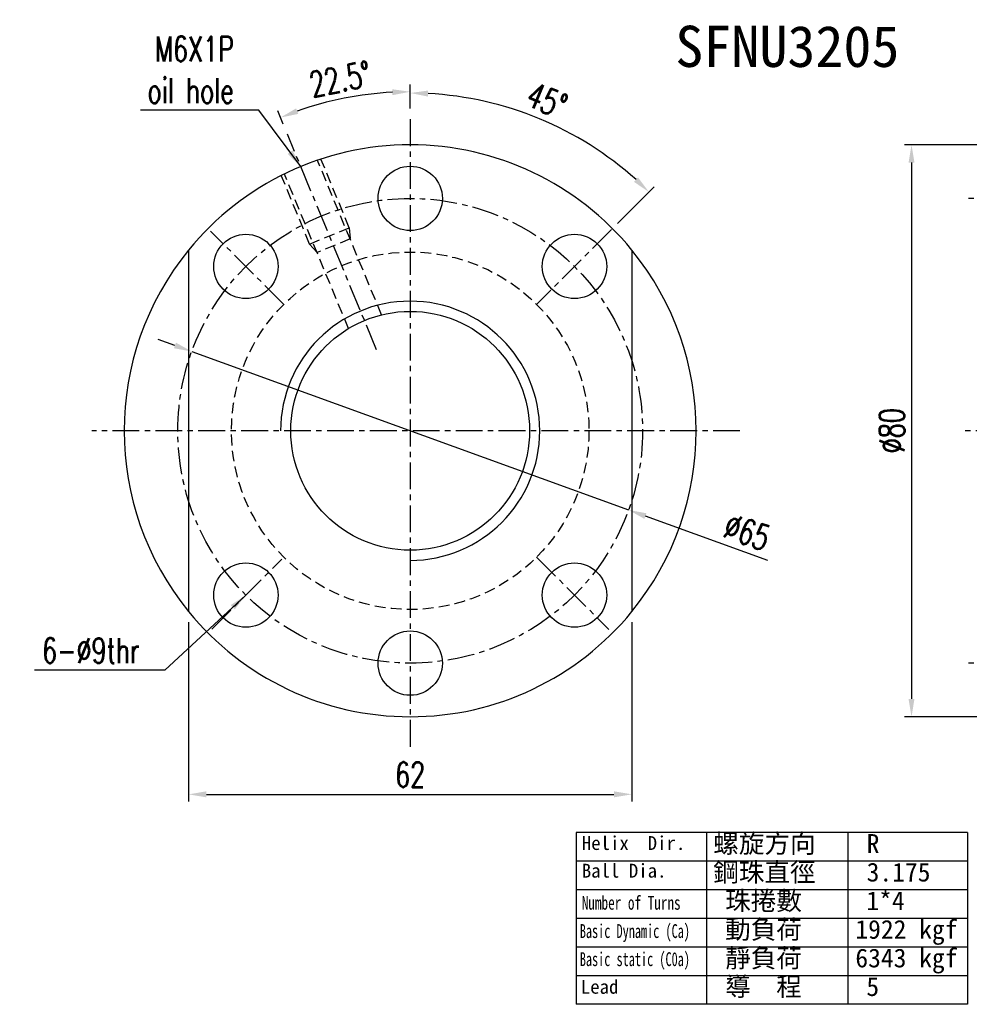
# Model space of a CAD drawing. Extents: x 487 to 808, y 33 to 377.
# Tile 1 of 48: x 609 to 742, y 33 to 170. Entities that reach past the tile are written whole.
import ezdxf
from ezdxf.enums import TextEntityAlignment as Align

# ---------------------------------------------------------------- set-up
doc = ezdxf.new("R2010")
doc.units = 0
doc.header["$LTSCALE"] = 3
doc.header["$MEASUREMENT"] = 0
doc.linetypes.add('CENTER', pattern=[2, 1.25, -0.25, 0.25, -0.25])
doc.linetypes.add('DASHED', pattern=[0.75, 0.5, -0.25])
for name, color, linetype in [('CHA', 2, 'CONTINUOUS'), ('CL', 1, 'CENTER'), ('DIM', 4, 'CONTINUOUS'), ('HID', 2, 'DASHED'), ('OUT', 3, 'CONTINUOUS')]:
    doc.layers.add(name, color=color, linetype=linetype)
doc.styles.add('DIM-7', font='SIMPLEX.shx', dxfattribs={"width": 0.7, "bigfont": 'chineset.shx'})
doc.styles.add('T', font='kaiu.ttf')
doc.dimstyles.new('CNS', dxfattribs={"dimtxt": 3.5, "dimasz": 2.5, "dimexe": 1, "dimexo": 1.5, "dimgap": 0.09, "dimtad": 0, "dimdsep": 46, "dimtxsty": 'DIM-7', "dimcen": 0.09, "dimclrd": 1, "dimclre": 1, "dimclrt": 4, "dimadec": 0, "dimazin": 0, "dimtfac": 1, "dimtix": 1, "dimtmove": 2, "dimatfit": 3, "dimfxl": 1, "dimtvp": 0.971429, "dimtolj": 1, "dimarcsym": 0})

# ---------------------------------------------------------------- blocks, each defined once
blk = doc.blocks.new('*D20')
at = {"layer": 'DIM', "color": 0, "lineweight": -2, "transparency": 16777216}
for p, q in [((663.39, 158.01), (663.39, 161.36)), ((645.63, 155.81), (644.86, 157.67))]:
    blk.add_line(p, q, dxfattribs=at)
blk.add_arc((663.39, 112.95), 47.41, 93.0216, 109.4784, dxfattribs=at)
at = {"layer": 'DIM', "color": 0, "transparency": 16777216}
for points in [[(660.88, 160.71), (660.9, 159.88), (663.39, 160.36)], [(647.73, 157.26), (647.43, 158.03), (645.25, 156.75)]]:
    blk.add_solid(points, dxfattribs=at)
at = {"layer": 'DIM', "color": 0, "transparency": 16777216, "insert": (653.6, 162.14), "char_height": 3.5, "attachment_point": 5, "rotation": 11.25, "style": 'DIM-7'}
blk.add_mtext('\\A1;22.5°', dxfattribs=at)
blk = doc.blocks.new('*D21')
at = {"layer": 'DIM', "color": 0, "lineweight": -2, "transparency": 16777216}
for p, q in [((630.49, 124.88), (628.13, 125.73)), ((632.84, 124.03), (693.94, 101.87)), ((713.41, 94.81), (696.29, 101.02))]:
    blk.add_line(p, q, dxfattribs=at)
at = {"layer": 'DIM', "color": 0, "transparency": 16777216}
for points in [[(630.63, 125.27), (630.34, 124.49), (632.84, 124.03)], [(696.43, 101.41), (696.15, 100.62), (693.94, 101.87)]]:
    blk.add_solid(points, dxfattribs=at)
at = {"layer": 'DIM', "color": 0, "transparency": 16777216, "insert": (710.51, 98.79), "char_height": 3.5, "attachment_point": 5, "rotation": 340.0699, "style": 'DIM-7'}
blk.add_mtext('\\A1;∅65', dxfattribs=at)
blk = doc.blocks.new('*D14')
at = {"layer": 'DIM', "color": 0, "linetype": 'Continuous', "lineweight": -2, "transparency": 16777216}
for p, q in [((744.44, 152.95), (732.51, 152.95)), ((733.51, 150.45), (733.51, 75.45)), ((744.44, 72.95), (732.51, 72.95))]:
    blk.add_line(p, q, dxfattribs=at)
at = {"layer": 'DIM', "color": 0, "linetype": 'Continuous', "transparency": 16777216}
for points in [[(733.09, 150.45), (733.92, 150.45), (733.51, 152.95)], [(733.09, 75.45), (733.92, 75.45), (733.51, 72.95)]]:
    blk.add_solid(points, dxfattribs=at)
at = {"layer": 'DIM', "color": 0, "linetype": 'Continuous', "transparency": 16777216, "insert": (730.76, 112.95), "char_height": 3.5, "attachment_point": 5, "rotation": 90, "style": 'DIM-7'}
blk.add_mtext('\\A1;%%C80', dxfattribs=at)
blk = doc.blocks.new('*D17')
at = {"layer": 'DIM', "color": 0, "linetype": 'Continuous', "lineweight": -2, "transparency": 16777216}
for p, q in [((632.39, 86.17), (632.39, 61.1)), ((694.39, 86.17), (694.39, 61.1)), ((634.89, 62.1), (691.89, 62.1))]:
    blk.add_line(p, q, dxfattribs=at)
at = {"layer": 'DIM', "color": 0, "linetype": 'Continuous', "transparency": 16777216}
for points in [[(634.89, 62.52), (634.89, 61.68), (632.39, 62.1)], [(691.89, 62.52), (691.89, 61.68), (694.39, 62.1)]]:
    blk.add_solid(points, dxfattribs=at)
at = {"layer": 'DIM', "color": 0, "linetype": 'Continuous', "transparency": 16777216, "insert": (663.39, 64.85), "char_height": 3.5, "attachment_point": 5, "style": 'DIM-7'}
blk.add_mtext('\\A1;62', dxfattribs=at)
blk = doc.blocks.new('*D18')
at = {"layer": 'DIM', "color": 0, "lineweight": -2, "transparency": 16777216}
for p, q in [((663.39, 158.01), (663.39, 161.18)), ((692.38, 141.94), (697.49, 147.05))]:
    blk.add_line(p, q, dxfattribs=at)
blk.add_arc((663.39, 112.95), 47.23, 48.0332, 86.9668, dxfattribs=at)
at = {"layer": 'DIM', "color": 0, "transparency": 16777216}
for points in [[(665.88, 159.69), (665.9, 160.53), (663.39, 160.18)], [(695.26, 148.37), (694.68, 147.76), (696.78, 146.34)]]:
    blk.add_solid(points, dxfattribs=at)
at = {"layer": 'DIM', "color": 0, "transparency": 16777216, "insert": (682.52, 159.12), "char_height": 3.5, "attachment_point": 5, "rotation": 337.5, "style": 'DIM-7'}
blk.add_mtext('\\A1;45°', dxfattribs=at)

msp = doc.modelspace()

# ---------------------------------------------------------------- linework, layer by layer
at = {"layer": 'CL', "color": 7, "linetype": 'CENTER'}
for p, q in [((663.389, 156.513), (663.389, 68.602)), ((658.698, 124.272), (646.208, 154.424)), ((758.729, 145.447), (740.942, 145.447)), ((645.711, 130.625), (635.458, 140.877)), ((691.534, 141.092), (681.067, 130.625)), ((709.504, 112.947), (618.852, 112.947)), ((800.269, 112.947), (740.531, 112.947)), ((681.067, 95.269), (691.176, 85.159)), ((635.647, 85.205), (645.426, 94.984)), ((758.729, 80.447), (740.942, 80.447))]:
    msp.add_line(p, q, dxfattribs=at)
msp.add_circle((663.389, 112.947), 32.5, dxfattribs=at)
at = {"layer": 'DIM', "color": 7}
for p, q in [((741.349, 56.754), (686.593, 56.754)), ((686.593, 56.754), (686.593, 32.735)), ((704.845, 56.754), (704.845, 32.735)), ((724.597, 56.754), (724.597, 32.735)), ((741.349, 56.754), (741.349, 32.735)), ((741.349, 52.751), (686.593, 52.751)), ((741.349, 48.747), (686.593, 48.747)), ((741.349, 44.744), (686.593, 44.744)), ((741.349, 40.741), (686.593, 40.741)), ((741.349, 36.738), (686.593, 36.738)), ((741.349, 32.735), (686.593, 32.735))]:
    msp.add_line(p, q, dxfattribs=at)
at = {"layer": 'DIM', "color": 7, "linetype": 'Continuous'}
for radius, start, end in [(40, 140.80503, 219.19496), (40, 320.80502, 39.19497), (18.125, 269.99999, 179.99999)]:
    msp.add_arc((663.389, 112.947), radius, start, end, dxfattribs=at)
at = {"layer": 'HID', "color": 7, "linetype": 'DASHED'}
for p, q in [((659.38, 129.159), (650.434, 150.755)), ((654.871, 141.349), (650.896, 150.946)), ((654.76, 127.245), (645.815, 148.841)), ((649.328, 139.053), (645.353, 148.65)), ((649.328, 139.053), (654.871, 141.349)), ((654.871, 141.349), (654.984, 139.772)), ((654.984, 139.772), (650.364, 137.859)), ((649.328, 139.053), (650.364, 137.859))]:
    msp.add_line(p, q, dxfattribs=at)
msp.add_circle((663.389, 112.947), 25, dxfattribs=at)
at = {"layer": 'OUT', "color": 7}
for p, q in [((632.389, 138.225), (632.389, 87.669)), ((694.389, 138.225), (694.389, 87.669))]:
    msp.add_line(p, q, dxfattribs=at)
for centre, radius in [((663.389, 145.447), 4.5), ((640.408, 135.928), 4.5), ((686.37, 135.928), 4.5), ((663.389, 112.947), 16.7), ((640.408, 89.966), 4.5), ((686.37, 89.966), 4.5), ((663.389, 80.447), 4.5)]:
    msp.add_circle(centre, radius, dxfattribs=at)
for start, end in [(39.19497, 140.80503), (219.19496, 320.80502)]:
    msp.add_arc((663.389, 112.947), 40, start, end, dxfattribs=at)

# ---------------------------------------------------------------- texts
at = {"layer": 'CHA', "color": 0, "style": 'T'}
msp.add_text('SFNU3205', height=5.76, dxfattribs=at).set_placement((716.142, 166.709), align=Align.MIDDLE)
at = {"layer": 'DIM', "color": 7, "style": 'T'}
for s, height, p in [('螺旋方向', 2.625, (705.773, 53.912)), ('R', 2.625, (727.231, 53.912)), ('Helix  Dir.', 1.93536, (687.388, 54.318)), ('Ball Dia.', 1.9354, (687.388, 50.453)), ('鋼珠直徑', 2.625, (705.773, 49.909)), ('3.175', 2.625, (727.231, 49.909)), ('珠捲數', 2.625, (707.44, 45.906)), ('1*4', 2.625, (727.191, 45.906)), ('動負荷', 2.625, (707.44, 41.903)), ('1922 kgf', 2.625, (725.653, 41.903)), ('靜負荷', 2.625, (707.44, 37.899)), ('6343 kgf', 2.625, (725.653, 37.899)), ('Lead', 1.9354, (687.25, 34.212)), ('導  程', 2.625, (707.44, 33.896)), ('5', 2.625, (727.191, 33.896))]:
    msp.add_text(s, height=height, dxfattribs=at).set_placement(p)
for s, width, p in [('Number of Turns', 0.7, (687.388, 45.965)), ('Basic Dynamic (Ca)', 0.65, (687.112, 42.01)), ('Basic static (C0a)', 0.65, (687.112, 38.08))]:
    msp.add_text(s, height=1.93536, dxfattribs=dict(at, width=width)).set_placement(p)
at = {"layer": 'DIM', "color": 7, "char_height": 3.5, "attachment_point": 6, "style": 'DIM-7'}
for s, insert in [('M6X1P\\Poil hole', (638.72, 163.431)), ('6-%%c9thr', (625.555, 82.212))]:
    msp.add_mtext(s, dxfattribs=dict(at, insert=insert))

# ---------------------------------------------------------------- dimensions: what is measured, and where the dimension line sits
at = {"layer": 'DIM', "color": 7}
for base, line1, picture, middle in [((657.201, 159.953), ((658.698, 124.272), (646.208, 154.424)), '*D20', (653.603, 162.144)), ((687.003, 153.848), ((681.745, 131.303), (691.319, 140.877)), '*D18', (682.515, 159.121))]:
    dim = msp.add_angular_dim_2l(base=base, line1=line1, line2=((663.389, 156.513), (663.389, 68.602)), dimstyle='CNS', override={"dimgap": 1, "dimtad": 1, "dimclrd": 0, "dimclre": 0, "dimclrt": 0, "dimadec": 2, "dimazin": 2, "dimtmove": 1}, dxfattribs=at)
    dim.commit()
    dim.dimension.update_dxf_attribs({"geometry": picture, "text_midpoint": middle})
at = {"layer": 'DIM', "color": 7, "linetype": 'Continuous'}
dim = msp.add_linear_dim(base=(733.507, 72.947), p1=(745.942, 152.947), p2=(745.942, 72.947), angle=90, text='%%C<>', dimstyle='CNS', override={"dimgap": 1, "dimtad": 1, "dimclrd": 0, "dimclre": 0, "dimclrt": 0, "dimtmove": 1}, dxfattribs=at)
dim.commit()
dim.dimension.update_dxf_attribs({"geometry": '*D14', "text_midpoint": (730.757, 112.947)})
at = {"layer": 'DIM', "color": 7}
dim = msp.add_diameter_dim_2p(p1=(632.835, 124.025), p2=(693.943, 101.869), dimstyle='CNS', override={"dimgap": 1, "dimtad": 1, "dimclrd": 0, "dimclre": 4, "dimclrt": 0, "dimtmove": 1}, dxfattribs=at)
dim.commit()
dim.dimension.update_dxf_attribs({"geometry": '*D21', "text_midpoint": (709.568, 96.203), "dimtype": 163})
at = {"layer": 'DIM', "color": 7, "linetype": 'Continuous'}
dim = msp.add_linear_dim(base=(694.389, 62.1), p1=(632.389, 87.669), p2=(694.389, 87.669), dimstyle='CNS', override={"dimgap": 1, "dimtad": 1, "dimclrd": 0, "dimclre": 0, "dimclrt": 0, "dimtmove": 1}, dxfattribs=at)
dim.commit()
dim.dimension.update_dxf_attribs({"geometry": '*D17', "text_midpoint": (663.389, 64.85)})

# ---------------------------------------------------------------- leaders
at = {"layer": 'DIM', "color": 7, "annotation_type": 0, "has_hookline": 1, "hookline_direction": 1}
for points, text_width in [([(648.082, 149.902), (642.22, 157.764), (639.72, 157.764)], 13.067), ([(640.408, 89.966), (629.055, 79.462), (626.555, 79.462)], 14.7)]:
    msp.add_leader(points, dimstyle='CNS', override={"dimgap": 1, "dimtad": 1, "dimclrd": 0, "dimclre": 4}, dxfattribs=dict(at, text_width=text_width))

doc.saveas('drawing.dxf')
